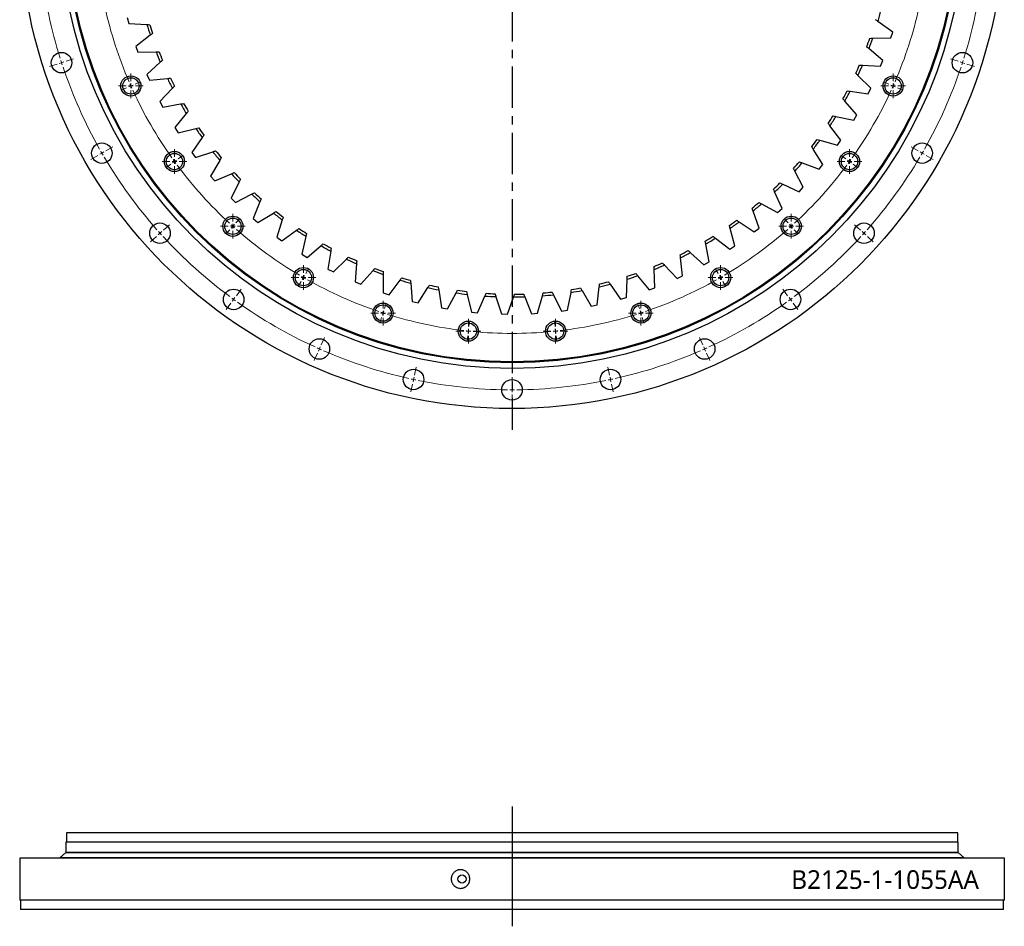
# Model space of a CAD drawing. Header units: millimetres. Extents: x -45 to 5396, y 5211 to 9232.
# Tile 3 of 8: x 643 to 1698, y 7239 to 8211. Entities that reach past the tile are written whole.
import ezdxf

# ---------------------------------------------------------------- set-up
doc = ezdxf.new("R2010")
doc.units = ezdxf.units.MM
doc.header["$LTSCALE"] = 20
doc.linetypes.add('CENTER', pattern=[10.16, 6.35, -1.27, 1.27, -1.27])

# ---------------------------------------------------------------- blocks, each defined once
blk = doc.blocks.new('SW_CENTERMARKSYMBOL_3')
at = {"color": 0, "linetype": 'Continuous', "lineweight": 18}
for p, q in [((0, 5), (0, 13.25)), ((-5, 0), (-13.25, 0)), ((0, 0), (-2.5, 0)), ((0, 0), (0, 2.5)), ((0, 0), (0, -2.5)), ((0, 0), (2.5, 0)), ((5, 0), (13.25, 0)), ((0, -5), (0, -13.25))]:
    blk.add_line(p, q, dxfattribs=at)
blk = doc.blocks.new('SW_CENTERMARKSYMBOL_4')
at = {"color": 0, "linetype": 'Continuous', "lineweight": 18}
for p, q in [((0, 5), (0, 13.25)), ((-5, 0), (-13.25, 0)), ((0, 0), (-2.5, 0)), ((0, 0), (0, 2.5)), ((0, 0), (0, -2.5)), ((0, 0), (2.5, 0)), ((5, 0), (13.25, 0)), ((0, -5), (0, -13.25))]:
    blk.add_line(p, q, dxfattribs=at)
blk = doc.blocks.new('SW_CENTERMARKSYMBOL_5')
at = {"color": 0, "linetype": 'Continuous', "lineweight": 18}
for p, q in [((0, 5), (0, 13.25)), ((-5, 0), (-13.25, 0)), ((0, 0), (-2.5, 0)), ((0, 0), (0, 2.5)), ((0, 0), (0, -2.5)), ((0, 0), (2.5, 0)), ((5, 0), (13.25, 0)), ((0, -5), (0, -13.25))]:
    blk.add_line(p, q, dxfattribs=at)
blk = doc.blocks.new('SW_CENTERMARKSYMBOL_6')
at = {"color": 0, "linetype": 'Continuous', "lineweight": 18}
for p, q in [((0, 5), (0, 13.25)), ((-5, 0), (-13.25, 0)), ((0, 0), (-2.5, 0)), ((0, 0), (0, 2.5)), ((0, 0), (0, -2.5)), ((0, 0), (2.5, 0)), ((5, 0), (13.25, 0)), ((0, -5), (0, -13.25))]:
    blk.add_line(p, q, dxfattribs=at)
blk = doc.blocks.new('SW_CENTERMARKSYMBOL_7')
at = {"color": 0, "linetype": 'Continuous', "lineweight": 18}
for p, q in [((0, 5), (0, 13.25)), ((-5, 0), (-13.25, 0)), ((0, 0), (-2.5, 0)), ((0, 0), (0, 2.5)), ((0, 0), (0, -2.5)), ((0, 0), (2.5, 0)), ((5, 0), (13.25, 0)), ((0, -5), (0, -13.25))]:
    blk.add_line(p, q, dxfattribs=at)
blk = doc.blocks.new('SW_CENTERMARKSYMBOL_8')
at = {"color": 0, "linetype": 'Continuous', "lineweight": 18}
for p, q in [((0, 5), (0, 13.25)), ((-5, 0), (-13.25, 0)), ((0, 0), (-2.5, 0)), ((0, 0), (0, 2.5)), ((0, 0), (0, -2.5)), ((0, 0), (2.5, 0)), ((5, 0), (13.25, 0)), ((0, -5), (0, -13.25))]:
    blk.add_line(p, q, dxfattribs=at)
blk = doc.blocks.new('SW_CENTERMARKSYMBOL_9')
at = {"color": 0, "linetype": 'Continuous', "lineweight": 18}
for p, q in [((0, 5), (0, 13.25)), ((-5, 0), (-13.25, 0)), ((0, 0), (-2.5, 0)), ((0, 0), (0, 2.5)), ((0, 0), (0, -2.5)), ((0, 0), (2.5, 0)), ((5, 0), (13.25, 0)), ((0, -5), (0, -13.25))]:
    blk.add_line(p, q, dxfattribs=at)
blk = doc.blocks.new('SW_CENTERMARKSYMBOL_24')
at = {"color": 0, "linetype": 'Continuous', "lineweight": 18}
for p, q in [((0, 5), (0, 13.25)), ((-5, 0), (-13.25, 0)), ((0, 0), (-2.5, 0)), ((0, 0), (0, 2.5)), ((0, 0), (0, -2.5)), ((0, 0), (2.5, 0)), ((5, 0), (13.25, 0)), ((0, -5), (0, -13.25))]:
    blk.add_line(p, q, dxfattribs=at)
blk = doc.blocks.new('SW_CENTERMARKSYMBOL_25')
at = {"color": 0, "linetype": 'Continuous', "lineweight": 18}
for p, q in [((0, 5), (0, 13.25)), ((-5, 0), (-13.25, 0)), ((0, 0), (-2.5, 0)), ((0, 0), (0, 2.5)), ((0, 0), (0, -2.5)), ((0, 0), (2.5, 0)), ((5, 0), (13.25, 0)), ((0, -5), (0, -13.25))]:
    blk.add_line(p, q, dxfattribs=at)
blk = doc.blocks.new('SW_CENTERMARKSYMBOL_26')
at = {"color": 0, "linetype": 'Continuous', "lineweight": 18}
for p, q in [((0, 5), (0, 13.25)), ((-5, 0), (-13.25, 0)), ((0, 0), (-2.5, 0)), ((0, 0), (0, 2.5)), ((0, 0), (0, -2.5)), ((0, 0), (2.5, 0)), ((5, 0), (13.25, 0)), ((0, -5), (0, -13.25))]:
    blk.add_line(p, q, dxfattribs=at)
blk = doc.blocks.new('SW_CENTERMARKSYMBOL_27')
at = {"color": 0, "linetype": 'Continuous', "lineweight": 18}
for p, q in [((0, 5), (0, 13.25)), ((-5, 0), (-13.25, 0)), ((0, 0), (-2.5, 0)), ((0, 0), (0, 2.5)), ((0, 0), (0, -2.5)), ((0, 0), (2.5, 0)), ((5, 0), (13.25, 0)), ((0, -5), (0, -13.25))]:
    blk.add_line(p, q, dxfattribs=at)
blk = doc.blocks.new('SW_CENTERMARKSYMBOL_28')
at = {"color": 0, "linetype": 'Continuous', "lineweight": 18}
for p, q in [((0, 5), (0, 13.25)), ((-5, 0), (-13.25, 0)), ((0, 0), (-2.5, 0)), ((0, 0), (0, 2.5)), ((0, 0), (0, -2.5)), ((0, 0), (2.5, 0)), ((5, 0), (13.25, 0)), ((0, -5), (0, -13.25))]:
    blk.add_line(p, q, dxfattribs=at)

msp = doc.modelspace()

# ---------------------------------------------------------------- linework, layer by layer
at = {"linetype": 'CENTER', "ltscale": 0.35}
msp.add_line((1170.2, 8871.7), (1170.2, 7770.8), dxfattribs=at)
at = {"color": 7, "linetype": 'Continuous', "lineweight": 25}
for p, q in [((757.8, 8212.8), (759.6, 8206.4)), ((1578.1, 8197.3), (1562.3, 8208.7)), ((759.6, 8206.4), (779, 8205.3)), ((782.6, 8193.9), (767.2, 8181.9)), ((1556.7, 8190.6), (1576.1, 8191)), ((1576.1, 8191), (1578.1, 8197.3)), ((767.2, 8181.9), (769.4, 8175.7)), ((1567.5, 8166.8), (1552.7, 8179.3)), ((769.4, 8175.7), (788.9, 8176.1)), ((1565.1, 8160.7), (1567.5, 8166.8)), ((793.3, 8164.9), (778.9, 8151.8)), ((1545.7, 8161.7), (1565.1, 8160.7)), ((778.9, 8151.8), (781.6, 8145.8)), ((781.6, 8145.8), (801, 8147.6)), ((1554.7, 8137.2), (1540.9, 8150.8)), ((806.2, 8136.9), (792.9, 8122.7)), ((1551.8, 8131.2), (1554.7, 8137.2)), ((1532.6, 8133.8), (1551.8, 8131.2)), ((792.9, 8122.7), (796, 8116.9)), ((796, 8116.9), (815.1, 8120.2)), ((1539.7, 8108.6), (1526.9, 8123.3)), ((821.2, 8109.9), (809, 8094.8)), ((1517.3, 8106.9), (1536.4, 8102.9)), ((1536.4, 8102.9), (1539.7, 8108.6)), ((809, 8094.8), (812.5, 8089.2)), ((812.5, 8089.2), (831.4, 8093.9)), ((1522.6, 8081.3), (1510.9, 8096.8)), ((838.2, 8084.1), (827.1, 8068.1)), ((1503.4, 8055.3), (1493, 8071.7)), ((1500.1, 8081.3), (1518.8, 8075.9)), ((1518.8, 8075.9), (1522.6, 8081.3)), ((827.1, 8068.1), (831.1, 8062.8)), ((831.1, 8062.8), (849.5, 8069)), ((857.1, 8059.7), (847.2, 8042.9)), ((1481, 8057), (1499.3, 8050.2)), ((1499.3, 8050.2), (1503.4, 8055.3)), ((847.2, 8042.9), (851.6, 8037.9)), ((851.6, 8037.9), (869.5, 8045.4)), ((1482.3, 8030.9), (1473.2, 8048)), ((877.7, 8036.7), (869.2, 8019.3)), ((1460.2, 8034.3), (1477.8, 8026.1)), ((1477.8, 8026.1), (1482.3, 8030.9)), ((869.2, 8019.3), (873.9, 8014.7)), ((873.9, 8014.7), (891.2, 8023.5)), ((1459.5, 8008.1), (1451.6, 8025.9)), ((900.1, 8015.4), (892.9, 7997.4)), ((1437.6, 8013.2), (1454.6, 8003.7)), ((1454.6, 8003.7), (1459.5, 8008.1)), ((892.9, 7997.4), (898, 7993.1)), ((898, 7993.1), (914.6, 8003.3)), ((1435, 7987.1), (1428.5, 8005.4)), ((924, 7995.9), (918.2, 7977.3)), ((1408.9, 7968), (1403.9, 7986.8)), ((1413.6, 7993.8), (1429.8, 7983.1)), ((1429.8, 7983.1), (1435, 7987.1)), ((918.2, 7977.3), (923.6, 7973.5)), ((923.6, 7973.5), (939.3, 7984.8)), ((949.3, 7978.2), (944.9, 7959.3)), ((1388.1, 7976.3), (1403.5, 7964.4)), ((950.6, 7955.8), (965.4, 7968.3)), ((1381.5, 7951), (1377.9, 7970.1)), ((1403.5, 7964.4), (1408.9, 7968)), ((944.9, 7959.3), (950.6, 7955.8)), ((975.9, 7962.5), (973, 7943.3)), ((1352.9, 7936.1), (1350.7, 7955.4)), ((1361.4, 7960.8), (1375.8, 7947.8)), ((978.8, 7940.3), (992.7, 7953.9)), ((1003.6, 7948.8), (1002.1, 7929.4)), ((1333.6, 7947.4), (1347, 7933.3)), ((1375.8, 7947.8), (1381.5, 7951)), ((973, 7943.3), (978.8, 7940.3)), ((1008.2, 7926.9), (1021, 7941.5)), ((1032.2, 7937.3), (1032.2, 7917.8)), ((1304.8, 7936.1), (1317.1, 7921)), ((1323.3, 7923.3), (1322.6, 7942.8)), ((1347, 7933.3), (1352.9, 7936.1)), ((1002.1, 7929.4), (1008.2, 7926.9)), ((1038.5, 7915.8), (1050.2, 7931.3)), ((1061.7, 7928), (1063.1, 7908.6)), ((1069.5, 7907), (1080, 7923.4)), ((1261.5, 7904.8), (1263.7, 7924.1)), ((1275.3, 7927), (1286.4, 7911.1)), ((1292.7, 7912.9), (1293.5, 7932.3)), ((1317.1, 7921), (1323.3, 7923.3)), ((1032.2, 7917.8), (1038.5, 7915.8)), ((1091.7, 7920.9), (1094.7, 7901.7)), ((1101.1, 7900.5), (1110.4, 7917.7)), ((1122.2, 7916.1), (1126.6, 7897.1)), ((1133.2, 7896.5), (1141, 7914.3)), ((1153, 7913.6), (1158.8, 7895.1)), ((1165.4, 7894.9), (1171.9, 7913.3)), ((1183.9, 7913.5), (1191.1, 7895.4)), ((1197.6, 7895.8), (1202.8, 7914.6)), ((1214.7, 7915.7), (1223.2, 7898.2)), ((1229.7, 7899.1), (1233.4, 7918.2)), ((1245.2, 7920.2), (1255.1, 7903.4)), ((1286.4, 7911.1), (1292.7, 7912.9)), ((1063.1, 7908.6), (1069.5, 7907)), ((1255.1, 7903.4), (1261.5, 7904.8)), ((1094.7, 7901.7), (1101.1, 7900.5)), ((1126.6, 7897.1), (1133.2, 7896.5)), ((1158.8, 7895.1), (1165.4, 7894.9)), ((1191.1, 7895.4), (1197.6, 7895.8)), ((1223.2, 7898.2), (1229.7, 7899.1)), ((692.7, 7339), (692.7, 7329)), ((1647.7, 7339), (692.7, 7339)), ((1647.7, 7329), (1647.7, 7339)), ((692.2, 7329), (692.2, 7318)), ((1648.2, 7329), (692.2, 7329)), ((1648.2, 7318), (1648.2, 7329)), ((642.7, 7312), (642.7, 7267)), ((1697.7, 7312), (642.7, 7312)), ((691.7, 7317.5), (685.7, 7312.1)), ((1654.7, 7312.1), (685.7, 7312.1)), ((1648.7, 7317.5), (691.7, 7317.5)), ((1648.2, 7318), (692.2, 7318)), ((692.2, 7312.1), (692.2, 7312)), ((699.2, 7318), (699.2, 7317.5)), ((1641.2, 7317.5), (1641.2, 7318)), ((1648.2, 7312), (1648.2, 7312.1)), ((1654.7, 7312.1), (1648.7, 7317.5)), ((1697.7, 7267), (1697.7, 7312)), ((1697.7, 7267), (642.7, 7267)), ((643.7, 7267), (643.7, 7257)), ((1696.7, 7257), (1696.7, 7267)), ((1696.7, 7257), (643.7, 7257))]:
    msp.add_line(p, q, dxfattribs=at)
at = {"color": 0, "linetype": 'Continuous', "lineweight": 18}
for p, q in [((692.3, 8166), (700.3, 8168.6)), ((1648.1, 8166), (1640, 8168.6)), ((682.8, 8162.9), (674.7, 8160.3)), ((687.5, 8164.4), (685.1, 8163.7)), ((687.5, 8164.4), (689.9, 8165.2)), ((1652.8, 8164.4), (1650.5, 8165.2)), ((1652.8, 8164.4), (1655.2, 8163.7)), ((1657.6, 8162.9), (1665.7, 8160.3)), ((757.2, 8137.4), (751.5, 8134.9)), ((761.8, 8139.5), (759.5, 8138.4)), ((761.8, 8139.5), (764.1, 8140.5)), ((766.4, 8141.5), (772.1, 8144)), ((1574, 8141.5), (1568.2, 8144)), ((1578.5, 8139.5), (1576.2, 8140.5)), ((1578.5, 8139.5), (1580.8, 8138.4)), ((1583.1, 8137.4), (1588.8, 8134.9)), ((735, 8070), (742.4, 8074.3)), ((1605.3, 8070), (1598, 8074.3)), ((726.3, 8065), (719, 8060.8)), ((730.7, 8067.5), (728.5, 8066.3)), ((730.7, 8067.5), (732.8, 8068.8)), ((812.6, 8061.5), (817.6, 8065.1)), ((1527.8, 8061.5), (1522.7, 8065.1)), ((1609.7, 8067.5), (1607.5, 8068.8)), ((1609.7, 8067.5), (1611.8, 8066.3)), ((1614, 8065), (1621.4, 8060.8)), ((804.5, 8055.6), (799.4, 8051.9)), ((808.5, 8058.5), (806.5, 8057.1)), ((808.5, 8058.5), (810.6, 8060)), ((1531.8, 8058.5), (1529.8, 8060)), ((1531.8, 8058.5), (1533.8, 8057.1)), ((1535.8, 8055.6), (1540.9, 8051.9)), ((874.4, 7992.8), (878.6, 7997.4)), ((1465.9, 7992.8), (1461.7, 7997.4)), ((796.7, 7985), (803.1, 7990.7)), ((871.1, 7989.1), (869.4, 7987.2)), ((871.1, 7989.1), (872.7, 7990.9)), ((1469.3, 7989.1), (1467.6, 7990.9)), ((1469.3, 7989.1), (1470.9, 7987.2)), ((1543.6, 7985), (1537.3, 7990.7)), ((789.3, 7978.3), (783, 7972.6)), ((793, 7981.7), (791.2, 7980)), ((793, 7981.7), (794.9, 7983.4)), ((867.7, 7985.4), (863.5, 7980.7)), ((1472.6, 7985.4), (1476.8, 7980.7)), ((1547.3, 7981.7), (1545.5, 7983.4)), ((1547.3, 7981.7), (1549.2, 7980)), ((1551, 7978.3), (1557.3, 7972.6)), ((946.7, 7934.1), (945.4, 7932)), ((946.7, 7934.1), (947.9, 7936.3)), ((949.2, 7938.5), (952.3, 7943.9)), ((1391.2, 7938.5), (1388, 7943.9)), ((1393.7, 7934.1), (1392.4, 7936.3)), ((1393.7, 7934.1), (1394.9, 7932)), ((944.2, 7929.8), (941, 7924.4)), ((1396.2, 7929.8), (1399.3, 7924.4)), ((871.9, 7910.7), (873.3, 7912.7)), ((874.8, 7914.7), (879.8, 7921.6)), ((1465.5, 7914.7), (1460.5, 7921.6)), ((1468.5, 7910.7), (1467, 7912.7)), ((868.9, 7906.6), (863.9, 7899.8)), ((871.9, 7910.7), (870.4, 7908.7)), ((1033.6, 7900.9), (1035.5, 7906.8)), ((1306.8, 7900.9), (1304.8, 7906.8)), ((1468.5, 7910.7), (1469.9, 7908.7)), ((1471.4, 7906.6), (1476.4, 7899.8)), ((1032, 7896.1), (1031.3, 7893.8)), ((1032, 7896.1), (1032.8, 7898.5)), ((1308.3, 7896.1), (1307.5, 7898.5)), ((1308.3, 7896.1), (1309.1, 7893.8)), ((1030.5, 7891.4), (1028.6, 7885.4)), ((1124, 7881.7), (1124.6, 7887.9)), ((1216.4, 7881.7), (1215.7, 7887.9)), ((1309.8, 7891.4), (1311.8, 7885.4)), ((1122.9, 7871.7), (1122.3, 7865.5)), ((1123.4, 7876.7), (1123.2, 7874.2)), ((1123.4, 7876.7), (1123.7, 7879.2)), ((1216.9, 7876.7), (1216.6, 7879.2)), ((1216.9, 7876.7), (1217.2, 7874.2)), ((1217.4, 7871.7), (1218.1, 7865.5)), ((963.8, 7857.6), (964.8, 7859.9)), ((965.8, 7862.2), (969.2, 7870)), ((1374.6, 7862.2), (1371.1, 7870)), ((1376.6, 7857.6), (1375.6, 7859.9)), ((961.7, 7853.1), (958.3, 7845.3)), ((963.8, 7857.6), (962.7, 7855.4)), ((1376.6, 7857.6), (1377.6, 7855.4)), ((1378.6, 7853.1), (1382.1, 7845.3)), ((1065.7, 7829.7), (1067.5, 7838.1)), ((1274.6, 7829.7), (1272.9, 7838.1)), ((1063.6, 7820), (1061.8, 7811.6)), ((1064.7, 7824.9), (1064.1, 7822.4)), ((1064.7, 7824.9), (1065.2, 7827.3)), ((1170.2, 7818.8), (1170.2, 7827.3)), ((1275.7, 7824.9), (1275.2, 7827.3)), ((1275.7, 7824.9), (1276.2, 7822.4)), ((1276.7, 7820), (1278.5, 7811.6)), ((1170.2, 7813.8), (1170.2, 7816.3)), ((1170.2, 7813.8), (1170.2, 7811.3)), ((1170.2, 7808.8), (1170.2, 7800.3))]:
    msp.add_line(p, q, dxfattribs=at)
at = {"lineweight": 25}
msp.add_line((1170.2, 7367.3), (1170.2, 7238.8), dxfattribs=at)
at = {"color": 7, "linetype": 'Continuous', "lineweight": 25}
for centre, radius in [((1170.2, 8321.3), 527.5), ((1170.2, 8321.3), 484.5), ((1170.2, 8321.3), 478.5), ((1170.2, 8321.3), 478), ((1170.2, 8321.3), 477.5), ((687.5, 8164.4), 11), ((1652.8, 8164.4), 11), ((761.8, 8139.5), 10.8), ((761.8, 8139.5), 8.75), ((1578.5, 8139.5), 10.8), ((1578.5, 8139.5), 8.75), ((730.7, 8067.5), 11), ((1609.7, 8067.5), 11), ((808.5, 8058.5), 10.8), ((808.5, 8058.5), 8.75), ((1531.8, 8058.5), 10.8), ((1531.8, 8058.5), 8.75), ((871.1, 7989.1), 10.8), ((871.1, 7989.1), 8.75), ((1469.3, 7989.1), 10.8), ((1469.3, 7989.1), 8.75), ((793, 7981.7), 11), ((1547.3, 7981.7), 11), ((946.7, 7934.1), 10.8), ((1393.7, 7934.1), 10.8), ((946.7, 7934.1), 8.75), ((1393.7, 7934.1), 8.75), ((871.9, 7910.7), 11), ((1468.5, 7910.7), 11), ((1032, 7896.1), 10.7), ((1032, 7896.1), 8.75), ((1308.3, 7896.1), 10.7), ((1308.3, 7896.1), 8.75), ((1123.4, 7876.7), 10.8), ((1123.4, 7876.7), 8.75), ((1216.9, 7876.7), 10.8), ((1216.9, 7876.7), 8.75), ((963.8, 7857.6), 11), ((1376.6, 7857.6), 11), ((1064.7, 7824.9), 11), ((1275.7, 7824.9), 11), ((1170.2, 7813.8), 11), ((1116.6, 7289.5), 4.49)]:
    msp.add_circle(centre, radius, dxfattribs=at)
at = {"color": 0, "linetype": 'Continuous', "lineweight": 18}
for radius, start, end in [(507.5, 186.5645, 197.4355), (507.5, 342.5645, 353.4355), (447, 192.6409, 203.3591), (447, 336.6409, 347.3591), (507.5, 197.7178, 198), (507.5, 342, 342.2822), (507.5, 198, 198.2822), (507.5, 198.5645, 209.4355), (507.5, 330.5645, 341.4355), (507.5, 341.7178, 342), (447, 203.6796, 204), (447, 204, 204.3204), (447, 204.6409, 215.3591), (447, 324.6409, 335.3591), (447, 335.6796, 336), (447, 336, 336.3204), (507.5, 209.7178, 210), (507.5, 210, 210.2822), (507.5, 210.5645, 221.4355), (447, 215.6796, 216), (447, 324, 324.3204), (507.5, 318.5645, 329.4355), (507.5, 329.7178, 330), (507.5, 330, 330.2822), (447, 216, 216.3204), (447, 216.6409, 227.3591), (447, 312.6409, 323.3591), (447, 323.6796, 324), (447, 227.6796, 228), (447, 228, 228.3204), (447, 311.6796, 312), (447, 312, 312.3204), (507.5, 221.7178, 222), (507.5, 222, 222.2822), (507.5, 222.5645, 233.4355), (447, 228.6409, 239.3591), (447, 300.6409, 311.3591), (507.5, 306.5645, 317.4355), (507.5, 317.7178, 318), (507.5, 318, 318.2822), (447, 239.6796, 240), (447, 240, 240.3204), (447, 299.6796, 300), (447, 300, 300.3204), (447, 240.6409, 251.3591), (447, 288.6409, 299.3591), (507.5, 233.7178, 234), (507.5, 234, 234.2822), (507.5, 234.5645, 245.4355), (507.5, 294.5645, 305.4355), (507.5, 305.7178, 306), (507.5, 306, 306.2822), (447, 251.6796, 252), (447, 252, 252.3204), (447, 252.6409, 263.3591), (447, 276.6409, 287.3591), (447, 287.6796, 288), (447, 288, 288.3204), (447, 263.6796, 264), (447, 264, 264.3204), (447, 264.6409, 275.3591), (447, 275.6796, 276), (447, 276, 276.3204), (507.5, 245.7178, 246), (507.5, 246, 246.2822), (507.5, 246.5645, 257.4355), (507.5, 282.5645, 293.4355), (507.5, 293.7178, 294), (507.5, 294, 294.2822), (507.5, 257.7178, 258), (507.5, 258, 258.2822), (507.5, 258.5645, 269.4355), (507.5, 270.5645, 281.4355), (507.5, 281.7178, 282), (507.5, 282, 282.2822), (507.5, 269.7178, 270), (507.5, 270, 270.2822)]:
    msp.add_arc((1170.2, 8321.3), radius, start, end, dxfattribs=at)
at = {"color": 7, "linetype": 'Continuous', "lineweight": 25}
for radius, start, end in [(408, 343.9788, 345.6598), (408, 196.5089, 198.1899), (405, 196.6618, 198.037), (405, 339.7943, 341.1695), (408, 339.6414, 341.3225), (408, 200.8462, 202.5273), (405, 200.9992, 202.3743), (405, 335.457, 336.8322), (408, 335.3041, 336.9851), (408, 205.1836, 206.8646), (405, 205.3365, 206.7117), (405, 331.1196, 332.4948), (408, 330.9667, 332.6478), (408, 209.5209, 211.202), (405, 209.6739, 211.049), (405, 326.7823, 328.1575), (408, 326.6294, 328.3104), (408, 213.8583, 215.5393), (405, 214.0112, 215.3864), (405, 322.445, 323.8201), (408, 322.292, 323.9731), (408, 218.1956, 219.8767), (405, 218.3486, 219.7237), (405, 318.1076, 319.4828), (408, 317.9547, 319.6357), (408, 222.533, 224.214), (405, 222.6859, 224.0611), (405, 313.7703, 315.1454), (408, 313.6173, 315.2984), (408, 226.8703, 228.5514), (405, 227.0233, 228.3984), (405, 309.4329, 310.8081), (408, 309.28, 310.961), (408, 231.2077, 232.8887), (405, 231.3606, 232.7358), (405, 235.698, 237.0731), (405, 305.0956, 306.4707), (408, 304.9426, 306.6237), (408, 235.545, 237.2261), (405, 300.7582, 302.1334), (408, 300.6053, 302.2863), (408, 239.8824, 241.5634), (405, 240.0353, 241.4105), (405, 244.3727, 245.7478), (405, 296.4209, 297.796), (408, 296.2679, 297.949), (408, 244.2197, 245.9008), (405, 292.0835, 293.4587), (408, 291.9306, 293.6116), (408, 248.5571, 250.2381), (405, 248.71, 250.0852), (405, 253.0474, 254.4225), (408, 287.5932, 289.2743), (405, 287.7462, 289.1213), (408, 252.8944, 254.5755), (408, 257.2318, 258.9128), (405, 257.3847, 258.7599), (408, 283.2559, 284.9369), (405, 283.4088, 284.784), (408, 261.5691, 263.2502), (405, 261.7221, 263.0972), (408, 265.9065, 267.5875), (405, 266.0594, 267.4346), (408, 270.2438, 271.9249), (405, 270.3968, 271.7719), (408, 274.5812, 276.2622), (405, 274.7341, 276.1093), (408, 278.9185, 280.5996), (405, 279.0715, 280.4466)]:
    msp.add_arc((1170.2, 8321.3), radius, start, end, dxfattribs=at)
for points in [[(1562.3, 8208.7), (1561.5, 8209.3), (1560.6, 8209.9), (1559.7, 8210.5)], [(779, 8205.3), (780.1, 8205.3), (781.1, 8205.2), (782.2, 8205.1)], [(785.1, 8195.9), (784.2, 8195.2), (783.4, 8194.6), (782.6, 8193.9)], [(1553.5, 8190.5), (1554.6, 8190.6), (1555.6, 8190.6), (1556.7, 8190.6)], [(1552.7, 8179.3), (1551.9, 8180), (1551.1, 8180.7), (1550.2, 8181.4)], [(788.9, 8176.1), (789.9, 8176.1), (791, 8176.1), (792.1, 8176.1)], [(795.7, 8167.1), (794.9, 8166.4), (794.1, 8165.7), (793.3, 8164.9)], [(1542.5, 8161.9), (1543.6, 8161.9), (1544.6, 8161.8), (1545.7, 8161.7)], [(801, 8147.6), (802, 8147.7), (803.1, 8147.8), (804.1, 8147.9)], [(1540.9, 8150.8), (1540.1, 8151.5), (1539.3, 8152.3), (1538.6, 8153)], [(808.4, 8139.2), (807.7, 8138.4), (806.9, 8137.7), (806.2, 8136.9)], [(1529.4, 8134.2), (1530.4, 8134.1), (1531.5, 8133.9), (1532.6, 8133.8)], [(1526.9, 8123.3), (1526.2, 8124.1), (1525.5, 8124.9), (1524.8, 8125.7)], [(815.1, 8120.2), (816.2, 8120.4), (817.2, 8120.6), (818.3, 8120.8)], [(823.2, 8112.4), (822.5, 8111.5), (821.9, 8110.7), (821.2, 8109.9)], [(1514.2, 8107.6), (1515.3, 8107.4), (1516.3, 8107.2), (1517.3, 8106.9)], [(831.4, 8093.9), (832.4, 8094.2), (833.4, 8094.5), (834.5, 8094.7)], [(1510.9, 8096.8), (1510.3, 8097.7), (1509.6, 8098.5), (1509, 8099.4)], [(840, 8086.7), (839.4, 8085.9), (838.8, 8085), (838.2, 8084.1)], [(1497.1, 8082.2), (1498.1, 8081.9), (1499.1, 8081.6), (1500.1, 8081.3)], [(1493, 8071.7), (1492.4, 8072.6), (1491.8, 8073.5), (1491.2, 8074.4)], [(849.5, 8069), (850.5, 8069.3), (851.5, 8069.6), (852.5, 8070)], [(858.7, 8062.4), (858.1, 8061.5), (857.6, 8060.6), (857.1, 8059.7)], [(1473.2, 8048), (1472.7, 8049), (1472.2, 8049.9), (1471.7, 8050.8)], [(1478.1, 8058.1), (1479.1, 8057.8), (1480, 8057.4), (1481, 8057)], [(869.5, 8045.4), (870.5, 8045.9), (871.5, 8046.3), (872.5, 8046.7)], [(879.1, 8039.6), (878.7, 8038.7), (878.2, 8037.7), (877.7, 8036.7)], [(1451.6, 8025.9), (1451.2, 8026.9), (1450.8, 8027.8), (1450.3, 8028.8)], [(1457.3, 8035.6), (1458.2, 8035.2), (1459.2, 8034.7), (1460.2, 8034.3)], [(891.2, 8023.5), (892.2, 8024), (893.1, 8024.5), (894.1, 8025)], [(901.3, 8018.4), (900.9, 8017.4), (900.5, 8016.4), (900.1, 8015.4)], [(1428.5, 8005.4), (1428.1, 8006.4), (1427.8, 8007.4), (1427.4, 8008.5)], [(1434.8, 8014.7), (1435.8, 8014.2), (1436.7, 8013.7), (1437.6, 8013.2)], [(914.6, 8003.3), (915.5, 8003.8), (916.4, 8004.4), (917.3, 8004.9)], [(924.9, 7998.9), (924.6, 7997.9), (924.3, 7996.9), (924, 7995.9)], [(939.3, 7984.8), (940.2, 7985.5), (941.1, 7986.1), (941.9, 7986.7)], [(1403.9, 7986.8), (1403.6, 7987.8), (1403.3, 7988.9), (1403, 7989.9)], [(1410.9, 7995.6), (1411.8, 7995), (1412.7, 7994.4), (1413.6, 7993.8)], [(950, 7981.3), (949.8, 7980.3), (949.5, 7979.2), (949.3, 7978.2)], [(1385.6, 7978.3), (1386.4, 7977.6), (1387.3, 7977), (1388.1, 7976.3)], [(965.4, 7968.3), (966.3, 7969), (967.1, 7969.7), (967.9, 7970.4)], [(976.4, 7965.6), (976.2, 7964.6), (976, 7963.5), (975.9, 7962.5)], [(1377.9, 7970.1), (1377.7, 7971.1), (1377.5, 7972.2), (1377.3, 7973.2)], [(992.7, 7953.9), (993.5, 7954.6), (994.2, 7955.4), (995, 7956.1)], [(1350.7, 7955.4), (1350.6, 7956.5), (1350.5, 7957.5), (1350.4, 7958.6)], [(1359, 7963), (1359.8, 7962.3), (1360.6, 7961.6), (1361.4, 7960.8)], [(1003.8, 7952), (1003.7, 7950.9), (1003.7, 7949.9), (1003.6, 7948.8)], [(1322.6, 7942.8), (1322.5, 7943.8), (1322.5, 7944.9), (1322.4, 7946)], [(1331.4, 7949.7), (1332.1, 7949), (1332.9, 7948.2), (1333.6, 7947.4)], [(1021, 7941.5), (1021.7, 7942.3), (1022.4, 7943.1), (1023.1, 7943.9)], [(1032.2, 7940.5), (1032.2, 7939.4), (1032.2, 7938.4), (1032.2, 7937.3)], [(1050.2, 7931.3), (1050.8, 7932.2), (1051.4, 7933), (1052.1, 7933.9)], [(1293.5, 7932.3), (1293.5, 7933.4), (1293.6, 7934.5), (1293.6, 7935.5)], [(1302.8, 7938.6), (1303.5, 7937.8), (1304.2, 7937), (1304.8, 7936.1)], [(1061.4, 7931.1), (1061.5, 7930.1), (1061.6, 7929), (1061.7, 7928)], [(1080, 7923.4), (1080.6, 7924.2), (1081.1, 7925.1), (1081.7, 7926)], [(1091.2, 7924), (1091.4, 7923), (1091.5, 7921.9), (1091.7, 7920.9)], [(1263.7, 7924.1), (1263.8, 7925.2), (1264, 7926.2), (1264.1, 7927.3)], [(1273.5, 7929.7), (1274.1, 7928.8), (1274.7, 7927.9), (1275.3, 7927)], [(1110.4, 7917.7), (1110.9, 7918.6), (1111.4, 7919.5), (1111.9, 7920.5)], [(1121.5, 7919.2), (1121.7, 7918.2), (1122, 7917.1), (1122.2, 7916.1)], [(1141, 7914.3), (1141.5, 7915.3), (1141.9, 7916.2), (1142.3, 7917.2)], [(1152, 7916.7), (1152.4, 7915.7), (1152.7, 7914.6), (1153, 7913.6)], [(1171.9, 7913.3), (1172.3, 7914.3), (1172.6, 7915.3), (1173, 7916.3)], [(1182.7, 7916.5), (1183.1, 7915.5), (1183.5, 7914.5), (1183.9, 7913.5)], [(1202.8, 7914.6), (1203, 7915.6), (1203.3, 7916.6), (1203.6, 7917.6)], [(1213.3, 7918.6), (1213.7, 7917.6), (1214.2, 7916.7), (1214.7, 7915.7)], [(1233.4, 7918.2), (1233.6, 7919.2), (1233.8, 7920.3), (1234, 7921.3)], [(1243.6, 7923), (1244.1, 7922.1), (1244.7, 7921.1), (1245.2, 7920.2)]]:
    msp.add_open_spline(points, degree=3, dxfattribs=at)
msp.add_open_spline([(1125, 7289.5), (1125, 7288.9), (1124.9, 7288.2), (1124.7, 7287.3), (1124.7, 7286.9), (1124.5, 7286.3), (1124.4, 7286), (1124, 7285.1), (1123.7, 7284.5), (1123.1, 7283.7), (1122.9, 7283.4), (1122.5, 7282.9), (1122.3, 7282.7), (1121.6, 7282), (1121.1, 7281.6), (1120.3, 7281), (1120, 7280.9), (1119.4, 7280.6), (1118.8, 7280.3), (1118.2, 7280.1), (1117.6, 7279.9), (1117.3, 7279.8), (1116.3, 7279.6), (1115.7, 7279.5), (1114.7, 7279.5), (1114.4, 7279.5), (1113.7, 7279.6), (1113.4, 7279.7), (1112.5, 7279.8), (1111.8, 7280), (1110.9, 7280.4), (1110.6, 7280.6), (1110.1, 7280.9), (1109.8, 7281), (1109, 7281.6), (1108.5, 7282), (1107.5, 7282.9), (1107.1, 7283.4), (1106.6, 7284.2), (1106.4, 7284.5), (1106.1, 7285.1), (1106, 7285.4), (1105.6, 7286.3), (1105.4, 7286.9), (1105.2, 7288.2), (1105.1, 7288.9), (1105.1, 7290.2), (1105.2, 7290.8), (1105.3, 7291.8), (1105.4, 7292.1), (1105.6, 7292.7), (1105.8, 7293.4), (1106.1, 7293.9), (1106.4, 7294.5), (1106.6, 7294.8), (1107.1, 7295.6), (1107.5, 7296.1), (1108.2, 7296.8), (1108.5, 7297), (1109, 7297.5), (1109.2, 7297.7), (1110, 7298.2), (1110.6, 7298.5), (1111.5, 7298.9), (1111.8, 7299), (1112.5, 7299.2), (1112.8, 7299.3), (1113.7, 7299.5), (1114.4, 7299.5), (1115.7, 7299.5), (1116.3, 7299.5), (1117.3, 7299.3), (1117.6, 7299.2), (1118.2, 7299), (1118.5, 7298.9), (1119.4, 7298.5), (1120, 7298.2), (1121.1, 7297.5), (1121.6, 7297.1), (1122.5, 7296.1), (1122.9, 7295.6), (1123.5, 7294.8), (1123.7, 7294.5), (1124, 7294), (1124.1, 7293.7), (1124.5, 7292.8), (1124.7, 7292.1), (1124.9, 7290.8), (1125, 7290.2), (1125, 7289.5)], degree=3, knots=[0, 0, 0, 0, 0.03125, 0.03125, 0.046875, 0.046875, 0.0625, 0.0625, 0.09375, 0.09375, 0.109375, 0.109375, 0.125, 0.125, 0.15625, 0.15625, 0.171875, 0.171875, 0.1875, 0.203125, 0.203125, 0.21875, 0.21875, 0.25, 0.25, 0.265625, 0.265625, 0.28125, 0.28125, 0.3125, 0.3125, 0.328125, 0.328125, 0.34375, 0.34375, 0.375, 0.375, 0.40625, 0.40625, 0.421875, 0.421875, 0.4375, 0.4375, 0.46875, 0.46875, 0.5, 0.5, 0.53125, 0.53125, 0.546875, 0.546875, 0.5625, 0.578125, 0.578125, 0.59375, 0.59375, 0.625, 0.625, 0.640625, 0.640625, 0.65625, 0.65625, 0.6875, 0.6875, 0.703125, 0.703125, 0.71875, 0.71875, 0.75, 0.75, 0.78125, 0.78125, 0.796875, 0.796875, 0.8125, 0.8125, 0.84375, 0.84375, 0.875, 0.875, 0.90625, 0.90625, 0.921875, 0.921875, 0.9375, 0.9375, 0.96875, 0.96875, 1, 1, 1, 1], dxfattribs=at)

# ---------------------------------------------------------------- block references
at = {"color": 7, "linetype": 'Continuous', "lineweight": 18}
for name, p in [('SW_CENTERMARKSYMBOL_9', (761.8, 8139.5)), ('SW_CENTERMARKSYMBOL_28', (1578.5, 8139.5)), ('SW_CENTERMARKSYMBOL_8', (808.5, 8058.5)), ('SW_CENTERMARKSYMBOL_27', (1531.8, 8058.5)), ('SW_CENTERMARKSYMBOL_7', (871.1, 7989.1)), ('SW_CENTERMARKSYMBOL_26', (1469.3, 7989.1)), ('SW_CENTERMARKSYMBOL_6', (946.7, 7934.1)), ('SW_CENTERMARKSYMBOL_25', (1393.7, 7934.1)), ('SW_CENTERMARKSYMBOL_5', (1032, 7896.1)), ('SW_CENTERMARKSYMBOL_24', (1308.3, 7896.1)), ('SW_CENTERMARKSYMBOL_4', (1123.4, 7876.7)), ('SW_CENTERMARKSYMBOL_3', (1216.9, 7876.7))]:
    msp.add_blockref(name, p, dxfattribs=at)

# ---------------------------------------------------------------- texts
at = {"insert": (1469.4, 7298.9), "char_height": 20, "width": 374.022, "attachment_point": 1}
msp.add_mtext('{\\fYu Gothic Medium|b0|i0|c0|p0;\\C253;B2125-1-1055AA}', dxfattribs=at)

doc.saveas('drawing.dxf')
